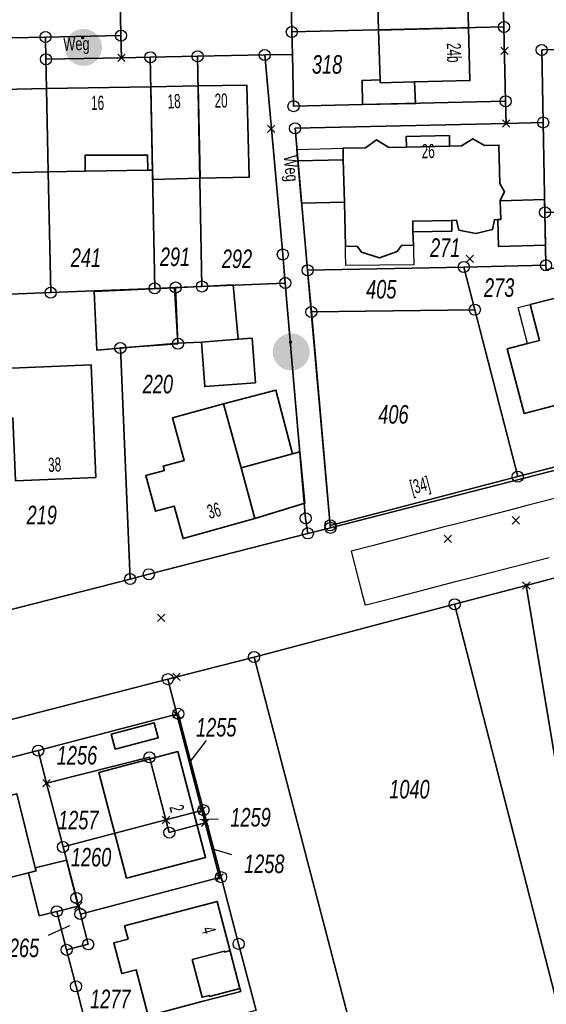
# Model space of a CAD drawing. Header units: metres. Extents: x 339653 to 341672, y 5744753 to 5747397.
# Tile 116 of 256: x 340937 to 341008, y 5745499 to 5745632. Entities that reach past the tile are written whole.
import ezdxf

# ---------------------------------------------------------------- set-up
doc = ezdxf.new("R2010")
doc.units = ezdxf.units.M
doc.header["$LTSCALE"] = 0.03
doc.header["$PDMODE"] = 3
doc.header["$PDSIZE"] = 0.5
for name, color, linetype, lineweight in [('B-Gebäude', 15, 'Continuous', 35), ('Flurstücke_Grenzpunkte', 7, 'Continuous', 25), ('Historie', 7, 'Continuous', 25), ('Lagebezeichnungen', 7, 'Continuous', 25), ('Netzpunkte', 7, 'Continuous', 25), ('Siedlung', 7, 'Continuous', 25), ('Siedlungsflächen - Bauwerke u. Einrichtungen', 7, 'Continuous', 25), ('Verkehr', 7, 'Continuous', 25)]:
    doc.layers.add(name, color=color, linetype=linetype, lineweight=lineweight)
doc.layers.add('B-Straße', color=83, linetype='Continuous')
doc.styles.add('Flurstücksnummer - K 10 700', font='ariali.ttf', dxfattribs={"width": 0.7})
doc.styles.add('Hausnummern NRW', font='arial.ttf', dxfattribs={"width": 0.595})
doc.styles.add('Sonstiger Text_ Bezeichnung - N 7 380', font='arial.ttf', dxfattribs={"width": 0.7})

# ---------------------------------------------------------------- blocks, each defined once
blk = doc.blocks.new('Fußweg')
for points in [[(0, 0.5, -1), (0, -0.5, -1)], [(-0.021, 0.312, -1), (-0.021, 0.218, -1)], [(-0.026, 0.178), (-0.008, 0.19), (0.01, 0.2), (0.022, 0.204), (0.028, 0.204), (0.038, 0.2), (0.046, 0.19), (0.168, 0.07), (0.174, 0.064), (0.178, 0.056), (0.178, -0.004), (0.176, -0.01), (0.174, -0.014), (0.172, -0.016), (0.168, -0.018), (0.16, -0.022), (0.152, -0.024), (0.142, -0.022), (0.134, -0.018), (0.13, -0.016), (0.128, -0.014), (0.126, -0.01), (0.126, -0.004), (0.126, 0.038), (0.082, 0.082), (0.064, 0.03), (0.078, -0.008), (0.092, -0.044), (0.104, -0.08), (0.118, -0.116), (0.13, -0.152), (0.142, -0.188), (0.158, -0.224), (0.172, -0.262), (0.174, -0.27), (0.174, -0.278), (0.174, -0.286), (0.172, -0.292), (0.168, -0.298), (0.164, -0.302), (0.16, -0.306), (0.154, -0.31), (0.148, -0.312), (0.14, -0.312), (0.132, -0.312), (0.126, -0.308), (0.122, -0.306), (0.116, -0.3), (0.112, -0.294), (0.106, -0.286), (0.01, -0.034), (-0.02, -0.1), (-0.05, -0.162), (-0.08, -0.226), (-0.112, -0.29), (-0.116, -0.296), (-0.122, -0.302), (-0.128, -0.308), (-0.134, -0.31), (-0.142, -0.31), (-0.148, -0.31), (-0.154, -0.308), (-0.158, -0.306), (-0.164, -0.302), (-0.17, -0.298), (-0.174, -0.292), (-0.176, -0.286), (-0.178, -0.28), (-0.178, -0.274), (-0.176, -0.264), (-0.034, 0.024), (-0.048, 0.07), (-0.124, -0.016), (-0.134, -0.022), (-0.144, -0.022), (-0.154, -0.02), (-0.16, -0.014), (-0.166, -0.006), (-0.168, 0.004), (-0.168, 0.014), (-0.16, 0.024)]]:
    blk.add_hatch(color=256).paths.add_polyline_path(points, flags=0)
blk = doc.blocks.new('Grenzpunkt mit Abmarkung (Marke)')
at = {"lineweight": -2}
blk.add_circle((0, 0), 0.499, dxfattribs=at)
blk = doc.blocks.new('Grenzpunkt. Abmarkung nach Quellenlage nicht zu spezifizieren')
at = {"lineweight": -2}
blk.add_hatch(color=256, dxfattribs=at).paths.add_polyline_path([(0, 0.165, -1), (0, -0.165, -1)], flags=0)
blk.add_point((0, 0), dxfattribs=at)

msp = doc.modelspace()

# ---------------------------------------------------------------- linework, layer by layer
at = {"layer": 'B-Gebäude'}
for points in [[(340985.26, 5745636.968), (340985.293, 5745637.324), (340990.11, 5745637.418), (340997.406, 5745637.57), (340997.569, 5745630.631), (340985.454, 5745630.342)], [(340985.68, 5745623.622), (340985.454, 5745630.342), (340997.569, 5745630.631), (340997.762, 5745623.565), (340990.319, 5745623.35), (340985.693, 5745623.239)], [(340985.693, 5745623.239), (340990.319, 5745623.35), (340990.422, 5745620.461), (340983.302, 5745620.299), (340983.249, 5745623.559), (340985.68, 5745623.622)], [(340929.299, 5745610.981), (340928.898, 5745610.973), (340928.649, 5745622.204), (340940.747, 5745622.466), (340940.975, 5745611.232), (340933.288, 5745611.067)], [(340940.975, 5745611.232), (340940.747, 5745622.466), (340954.787, 5745622.676), (340955.031, 5745611.437), (340954.367, 5745611.44), (340945.939, 5745611.303)], [(340955.031, 5745611.437), (340954.787, 5745622.676), (340961.162, 5745622.818), (340961.43, 5745610.356), (340955.062, 5745610.206)], [(340961.43, 5745610.356), (340961.162, 5745622.818), (340967.712, 5745622.922), (340968.022, 5745610.505)], [(340980.708, 5745612.842), (340980.691, 5745614.41), (340983.682, 5745614.471), (340985.167, 5745615.533), (340986.861, 5745614.532), (340989.222, 5745614.58), (340989.194, 5745615.983), (340994.996, 5745616.117), (340995.024, 5745614.698), (340996.613, 5745614.73), (340998.156, 5745615.682), (340999.731, 5745614.792), (341001.672, 5745614.841), (341001.795, 5745609.646), (341002.44, 5745608.518), (341001.845, 5745607.399), (341001.851, 5745607.339), (341001.912, 5745604.798), (341001.542, 5745604.791), (341001.061, 5745604.783), (341000.823, 5745603.454), (340998.564, 5745602.912), (340996.284, 5745603.365), (340995.976, 5745604.699), (340995.319, 5745604.689), (340995.343, 5745603.247), (340990.096, 5745603.164), (340990.145, 5745601.338), (340988.544, 5745601.311), (340987.982, 5745600.494), (340985.593, 5745599.627), (340983.174, 5745600.399), (340982.598, 5745601.207), (340980.999, 5745601.183), (340980.86, 5745607.155)], [(340989.194, 5745615.983), (340994.996, 5745616.117), (340995.024, 5745614.698), (340989.222, 5745614.58)], [(340945.939, 5745611.303), (340945.932, 5745613.463), (340954.358, 5745613.5), (340954.367, 5745611.44)], [(340980.708, 5745612.842), (340980.86, 5745607.155), (340975.083, 5745606.986), (340974.577, 5745612.727)], [(341001.851, 5745607.339), (341007.799, 5745607.52), (341007.867, 5745605.765), (341007.867, 5745605.752), (341007.96, 5745601.364), (341001.624, 5745601.175), (341001.542, 5745604.791), (341001.912, 5745604.798)], [(341007.96, 5745601.364), (341007.867, 5745605.752), (341014.723, 5745605.93), (341016.208, 5745600.096), (341009.535, 5745598.398), (341008.021, 5745598.013), (341008.01, 5745598.63)], [(340990.096, 5745603.164), (340990.055, 5745604.602), (340995.319, 5745604.689), (340995.343, 5745603.247)], [(340957.99, 5745595.589), (340958.42, 5745588.113), (340947.514, 5745587.197), (340947.167, 5745595.085)], [(340958.42, 5745588.113), (340957.99, 5745595.589), (340965.894, 5745595.98), (340966.535, 5745588.658), (340961.613, 5745588.29)], [(341017.153, 5745581.775), (341010.249, 5745579.987), (341005.062, 5745578.644), (341002.802, 5745587.371), (341005.511, 5745588.073), (341007.148, 5745588.497), (341005.889, 5745593.356), (341010.447, 5745594.537), (341012.954, 5745595.187), (341014.185, 5745590.435), (341015.112, 5745590.675), (341017.401, 5745581.839)], [(340961.613, 5745588.29), (340966.535, 5745588.658), (340968.42, 5745588.797), (340968.866, 5745582.798), (340962.059, 5745582.281)], [(340930.911, 5745577.835), (340930.619, 5745584.526), (340946.732, 5745585.216), (340947.375, 5745570.02), (340936.571, 5745569.556), (340936.2, 5745578.07)], [(340973.88, 5745573.203), (340966.947, 5745571.307), (340964.587, 5745579.934), (340971.644, 5745581.814)], [(340966.947, 5745571.307), (340968.781, 5745564.505), (340959.136, 5745561.79), (340957.912, 5745566.174), (340955.437, 5745565.485), (340954.113, 5745570.279), (340956.609, 5745570.97), (340956.447, 5745571.56), (340959.278, 5745572.331), (340957.723, 5745578.078), (340964.587, 5745579.934)], [(340968.781, 5745564.505), (340966.947, 5745571.307), (340973.88, 5745573.203), (340974.868, 5745573.47), (340975.522, 5745566.547)], [(340950.001, 5745533.42), (340949.46, 5745535.437), (340955.237, 5745536.956), (340955.778, 5745534.947)], [(340951.518, 5745515.996), (340947.777, 5745530.27), (340958.41, 5745533.076), (340962.158, 5745518.781)], [(340924.547, 5745515.75), (340924.316, 5745516.671), (340925.925, 5745517.074), (340929.547, 5745517.982), (340927.752, 5745525.142), (340936.722, 5745527.391), (340939.228, 5745517.392), (340939.329, 5745516.988), (340938.305, 5745516.731), (340933.19, 5745515.447), (340935.08, 5745507.915), (340931.34, 5745506.976), (340930.167, 5745507.659), (340926.785, 5745506.812)], [(340938.305, 5745516.731), (340939.329, 5745516.988), (340939.228, 5745517.392), (340943.422, 5745518.444), (340945.018, 5745512.253), (340942.122, 5745511.535), (340941.888, 5745511.475), (340939.758, 5745510.941)], [(340966.79, 5745501.137), (340966.894, 5745500.74), (340961.845, 5745499.412), (340954.44, 5745497.465), (340952.813, 5745503.672), (340950.88, 5745503.166), (340949.789, 5745507.291), (340951.731, 5745507.801), (340951.26, 5745509.599), (340963.73, 5745512.877), (340965.475, 5745506.184)], [(340966.79, 5745501.137), (340962.7, 5745500.069), (340962.671, 5745500.196), (340961.706, 5745499.943), (340960.367, 5745505.059), (340964.697, 5745506.187), (340964.716, 5745506.047), (340965.353, 5745506.215), (340965.369, 5745506.156), (340965.475, 5745506.184)]]:
    msp.add_lwpolyline(points, close=True, dxfattribs=at)
for points in [[(340989.194, 5745615.983), (340994.996, 5745616.117)], [(340989.194, 5745615.983), (340989.222, 5745614.58)], [(340994.996, 5745616.117), (340995.024, 5745614.698)], [(340945.939, 5745611.303), (340954.367, 5745611.44)], [(340995.319, 5745604.689), (340995.343, 5745603.247)], [(340990.096, 5745603.164), (340995.343, 5745603.247)], [(340965.475, 5745506.184), (340966.79, 5745501.137)]]:
    msp.add_lwpolyline(points, dxfattribs=at)
at = {"layer": 'B-Straße'}
msp.add_polyline3d([(341010.548, 5745567.533, 0), (341005.304, 5745566.209, 0), (341003.802, 5745565.813, 0), (340997.92, 5745564.267, 0), (340996.346, 5745563.864, 0), (340993.995, 5745563.262, 0), (340984.602, 5745560.814, 0), (340981.787, 5745560.083, 0), (340983.312, 5745554.127, 0), (340983.528, 5745553.316, 0), (340983.66, 5745552.829, 0), (340983.722, 5745552.845, 0), (340984.164, 5745552.959, 0), (340987.672, 5745553.867, 0), (340991.068, 5745554.753, 0), (340995.807, 5745555.988, 0), (340997.428, 5745556.408, 0), (341003.544, 5745557.994, 0), (341008.415, 5745559.257, 0)], dxfattribs=at)
at = {"layer": 'Flurstücke_Grenzpunkte', "color": 83}
for p, q in [((340962.249, 5745534.566), (340960.005, 5745531.649)), ((340963.84, 5745523.981), (340961.395, 5745523.868)), ((340965.688, 5745519.175), (340963.146, 5745519.91)), ((340940.988, 5745508.324), (340943.899, 5745509.609))]:
    msp.add_line(p, q, dxfattribs=at)
for points in [[(340940.601, 5745629.404), (340924.625, 5745629.093), (340924.542, 5745630.938), (340924.977, 5745644.581), (340946.838, 5745645.02), (340950.448, 5745645.091), (340950.56, 5745639.582), (340950.767, 5745629.595)], [(341002.349, 5745630.758), (340973.777, 5745630.086), (340973.551, 5745640.093), (341002.123, 5745640.775)], [(340974.009, 5745620.081), (340973.847, 5745627.061), (340973.777, 5745630.086), (341002.349, 5745630.758), (341002.577, 5745620.749), (340983.302, 5745620.299)], [(340925.129, 5745617.021), (340924.751, 5745626.085), (340924.625, 5745629.093), (340940.601, 5745629.404), (340940.667, 5745626.409), (340940.747, 5745622.466), (340940.975, 5745611.232), (340941.305, 5745594.947), (340926.116, 5745594.323), (340926.002, 5745596.302), (340925.566, 5745606.657)], [(341007.867, 5745605.765), (341007.625, 5745617.878), (341007.429, 5745627.663), (341022.412, 5745627.997), (341023.132, 5745628.013), (341032.378, 5745628.219), (341032.398, 5745628.219), (341033.498, 5745623.978), (341038.036, 5745606.491), (341014.756, 5745605.931), (341014.723, 5745605.93)], [(340941.305, 5745594.947), (340940.975, 5745611.232), (340940.747, 5745622.466), (340940.667, 5745626.409), (340950.823, 5745626.605), (340954.72, 5745626.68), (340955.31, 5745595.52)], [(340955.31, 5745595.52), (340954.72, 5745626.68), (340961.08, 5745626.807), (340961.666, 5745595.778), (340958.127, 5745595.634)], [(340972.895, 5745596.236), (340961.666, 5745595.778), (340961.08, 5745626.807), (340970.125, 5745626.984), (340972.564, 5745600.092)], [(340975.908, 5745597.966), (340974.218, 5745617.099), (341002.644, 5745617.762), (341007.625, 5745617.878), (341007.867, 5745605.765), (341007.867, 5745605.752), (341008.01, 5745598.63), (340996.938, 5745598.401)], [(341022.787, 5745574.97), (341004.207, 5745570.138), (340998.42, 5745592.637), (340996.938, 5745598.401), (341008.01, 5745598.63), (341007.867, 5745605.752), (341007.867, 5745605.765), (341014.723, 5745605.93), (341014.756, 5745605.931), (341016.266, 5745600.111)], [(340976.407, 5745592.34), (340975.908, 5745597.966), (340996.938, 5745598.401), (340998.42, 5745592.637)], [(340926.642, 5745582.198), (340926.116, 5745594.323), (340941.305, 5745594.947), (340955.31, 5745595.52), (340958.127, 5745595.634), (340958.444, 5745588.055), (340950.683, 5745587.484), (340952.004, 5745556.334), (340928.021, 5745550.208)], [(340952.004, 5745556.334), (340950.683, 5745587.484), (340958.444, 5745588.055), (340958.127, 5745595.634), (340961.666, 5745595.778), (340972.895, 5745596.236), (340975.641, 5745564.518), (340975.929, 5745562.483), (340954.523, 5745556.981)], [(340978.95, 5745563.569), (340976.407, 5745592.34), (340998.42, 5745592.637), (341004.207, 5745570.138)], [(341027.468, 5745575.669), (340978.98, 5745563.234), (340978.95, 5745563.569), (341004.207, 5745570.138), (341022.787, 5745574.97), (341036.029, 5745578.414), (341035.582, 5745577.953)], [(341038.861, 5745531.776), (341010.456, 5745524.516), (341009.673, 5745529.271), (341005.361, 5745555.479), (341030.933, 5745562.23)], [(341010.037, 5745496.966), (340995.706, 5745552.94), (341005.361, 5745555.479), (341009.673, 5745529.271), (341010.456, 5745524.516), (341038.861, 5745531.776), (341045.666, 5745505.639), (341043.032, 5745504.997)], [(340983.14, 5745490.373), (340968.694, 5745545.817), (340995.706, 5745552.94), (341010.037, 5745496.966)], [(340852.865, 5745510.818), (340825.082, 5745503.722), (340824.609, 5745508.706), (340857.984, 5745517.305), (340884.736, 5745524.198), (340887.134, 5745524.816), (340896.418, 5745527.207), (340902.655, 5745528.814), (340926.726, 5745535.016), (340957.081, 5745542.837), (340958.269, 5745538.105), (340939.617, 5745533.2), (340918.364, 5745527.722), (340903.821, 5745523.974), (340888.302, 5745519.974), (340887.5, 5745519.767)], [(340954.605, 5745532.299), (340940.75, 5745528.805), (340939.617, 5745533.2), (340958.269, 5745538.105), (340961.67, 5745525.124), (340956.829, 5745523.852)], [(340961.67, 5745525.124), (340958.269, 5745538.105), (340958.49, 5745538.162), (340961.887, 5745525.181)], [(340934.52, 5745463.617), (340928.501, 5745487.501), (340918.364, 5745527.722), (340939.617, 5745533.2), (340940.75, 5745528.805), (340942.967, 5745520.21), (340944.768, 5745513.338), (340945.018, 5745512.253), (340942.122, 5745511.535), (340943.449, 5745506.347), (340944.711, 5745501.411), (340946.889, 5745492.892), (340947.013, 5745492.409), (340938.42, 5745490.156), (340942.044, 5745476.242), (340945.025, 5745464.794)], [(340956.829, 5745523.852), (340942.967, 5745520.21), (340940.75, 5745528.805), (340954.605, 5745532.299)], [(340961.67, 5745525.124), (340962.103, 5745523.471), (340957.277, 5745522.151), (340956.829, 5745523.852)], [(340961.67, 5745525.124), (340961.887, 5745525.181), (340964.252, 5745516.146), (340964.037, 5745516.09), (340962.103, 5745523.471)], [(340945.018, 5745512.253), (340944.768, 5745513.338), (340942.967, 5745520.21), (340956.829, 5745523.852), (340957.277, 5745522.151), (340962.103, 5745523.471), (340964.037, 5745516.09), (340945.299, 5745511.17)], [(340968.749, 5745498.109), (340947.013, 5745492.409), (340946.889, 5745492.892), (340944.711, 5745501.411), (340943.449, 5745506.347), (340946.349, 5745507.094), (340945.299, 5745511.17), (340964.037, 5745516.09), (340964.252, 5745516.146), (340966.607, 5745507.15), (340968.962, 5745498.154)], [(340943.449, 5745506.347), (340942.122, 5745511.535), (340945.018, 5745512.253), (340945.299, 5745511.17), (340946.349, 5745507.094)]]:
    msp.add_lwpolyline(points, close=True, dxfattribs=at)
for points in [[(340973.551, 5745640.093), (340973.777, 5745630.086), (340973.847, 5745627.061), (340974.009, 5745620.081), (340983.302, 5745620.299), (341002.577, 5745620.749), (341002.349, 5745630.758), (341002.123, 5745640.775)], [(341022.412, 5745627.997), (341007.429, 5745627.663), (341007.625, 5745617.878), (341002.644, 5745617.762), (340974.218, 5745617.099), (340975.908, 5745597.966), (340976.407, 5745592.34), (340978.95, 5745563.569), (340978.98, 5745563.234), (340975.929, 5745562.483), (340975.641, 5745564.518), (340972.895, 5745596.236), (340972.564, 5745600.092), (340970.125, 5745626.984), (340961.08, 5745626.807), (340954.72, 5745626.68), (340950.823, 5745626.605), (340940.667, 5745626.409), (340940.601, 5745629.404), (340950.767, 5745629.595), (340950.56, 5745639.582)], [(340822.34, 5745522.991), (340873.636, 5745536.18), (340879.511, 5745537.639), (340881.277, 5745538.094), (340884.964, 5745539.045), (340892.075, 5745540.873), (340897.626, 5745542.332), (340903.093, 5745543.748), (340904.122, 5745543.99), (340908.609, 5745545.178), (340914.096, 5745546.599), (340919.563, 5745548.017), (340928.021, 5745550.208), (340952.004, 5745556.334), (340954.523, 5745556.981), (340975.929, 5745562.483), (340978.98, 5745563.234), (341027.468, 5745575.669)], [(341030.933, 5745562.23), (341005.361, 5745555.479), (340995.706, 5745552.94), (340968.694, 5745545.817), (340957.081, 5745542.837), (340926.726, 5745535.016), (340902.655, 5745528.814), (340896.418, 5745527.207), (340887.134, 5745524.816), (340884.736, 5745524.198), (340857.984, 5745517.305)], [(341005.361, 5745555.479), (341030.933, 5745562.23)], [(340995.706, 5745552.94), (341005.361, 5745555.479)], [(340968.694, 5745545.817), (340995.706, 5745552.94)], [(340968.962, 5745498.154), (340966.607, 5745507.15), (340964.252, 5745516.146), (340961.887, 5745525.181), (340958.49, 5745538.162), (340958.269, 5745538.105), (340957.081, 5745542.837), (340968.694, 5745545.817), (340983.14, 5745490.373)], [(340957.081, 5745542.837), (340968.694, 5745545.817)], [(340926.726, 5745535.016), (340957.081, 5745542.837)]]:
    msp.add_lwpolyline(points, dxfattribs=at)
at = {"layer": 'Historie', "color": 83}
msp.add_lwpolyline([(340978.95, 5745563.569), (340975.908, 5745597.966), (340996.938, 5745598.401), (341004.207, 5745570.138)], close=True, dxfattribs=at)
at = {"layer": 'Netzpunkte', "color": 83}
for p in [(341002.426, 5745627.543), (340950.823, 5745626.601), (341002.644, 5745617.754), (340971.004, 5745617.02), (340997.75, 5745599.491), (341003.933, 5745564.254), (340994.792, 5745561.741), (340956.176, 5745551.093), (340958.235, 5745543.138)]:
    msp.add_point(p, dxfattribs=at)
at = {"layer": 'Siedlung', "color": 83}
for points in [[(340973.049, 5745662.071), (340993.655, 5745662.531), (340996.716, 5745662.025), (340999.348, 5745660.325), (341001.154, 5745657.758), (341001.809, 5745654.719), (341001.877, 5745651.774), (341002.123, 5745640.775), (341002.349, 5745630.758), (341002.577, 5745620.749), (340983.302, 5745620.299), (340974.009, 5745620.081), (340973.847, 5745627.061), (340973.777, 5745630.086), (340973.551, 5745640.093), (340968.923, 5745639.994), (340968.464, 5745644.98), (340967.915, 5745650.964), (340967.354, 5745657.016), (340966.898, 5745661.935)], [(340926.116, 5745594.323), (340926.002, 5745596.302), (340925.566, 5745606.657), (340925.129, 5745617.021), (340924.751, 5745626.085), (340924.625, 5745629.093), (340940.601, 5745629.404), (340940.667, 5745626.409), (340950.823, 5745626.605), (340954.72, 5745626.68), (340961.08, 5745626.807), (340970.125, 5745626.984), (340972.564, 5745600.092), (340972.895, 5745596.236), (340961.666, 5745595.778), (340958.127, 5745595.634), (340955.31, 5745595.52), (340941.305, 5745594.947)], [(340975.908, 5745597.966), (340974.218, 5745617.099), (341002.644, 5745617.762), (341007.625, 5745617.878), (341007.429, 5745627.663), (341022.412, 5745627.997), (341023.132, 5745628.013), (341032.378, 5745628.219), (341032.398, 5745628.219), (341033.498, 5745623.978), (341038.036, 5745606.491), (341040.273, 5745597.87), (341043.358, 5745585.978), (341036.029, 5745578.414), (341022.787, 5745574.97), (341004.207, 5745570.138), (340998.42, 5745592.637), (340996.938, 5745598.401)], [(340975.908, 5745597.966), (340996.938, 5745598.401), (340998.42, 5745592.637), (340976.407, 5745592.34)], [(340926.116, 5745594.323), (340941.305, 5745594.947), (340955.31, 5745595.52), (340958.127, 5745595.634), (340958.444, 5745588.055), (340950.683, 5745587.484), (340952.004, 5745556.334), (340928.021, 5745550.208), (340926.642, 5745582.198)], [(340958.127, 5745595.634), (340961.666, 5745595.778), (340972.895, 5745596.236), (340975.641, 5745564.518), (340975.929, 5745562.483), (340954.523, 5745556.981), (340952.004, 5745556.334), (340950.683, 5745587.484), (340958.444, 5745588.055)], [(340976.407, 5745592.34), (340998.42, 5745592.637), (341004.207, 5745570.138), (340978.95, 5745563.569)], [(341010.037, 5745496.966), (340995.706, 5745552.94), (341005.361, 5745555.479), (341030.933, 5745562.23), (341056.511, 5745568.976), (341064.146, 5745537.993), (341038.861, 5745531.776), (341045.666, 5745505.639), (341043.032, 5745504.997)], [(340968.694, 5745545.817), (340995.706, 5745552.94), (341010.037, 5745496.966), (340983.14, 5745490.373)]]:
    msp.add_lwpolyline(points, close=True, dxfattribs=at)
for points in [[(340950.56, 5745639.582), (340950.767, 5745629.595), (340940.601, 5745629.404), (340924.625, 5745629.093)], [(340899.78, 5745471.862), (340887.5, 5745519.767), (340888.302, 5745519.974), (340903.821, 5745523.974), (340918.364, 5745527.722), (340939.617, 5745533.2), (340958.269, 5745538.105), (340958.49, 5745538.162), (340961.887, 5745525.181), (340964.252, 5745516.146), (340966.607, 5745507.15), (340968.962, 5745498.154)]]:
    msp.add_lwpolyline(points, dxfattribs=at)
at = {"layer": 'Siedlungsflächen - Bauwerke u. Einrichtungen', "color": 83}
for points in [[(340974.439, 5745614.23), (340980.691, 5745614.41), (340980.708, 5745612.842), (340974.577, 5745612.727)], [(340983.174, 5745600.399), (340985.593, 5745599.627), (340987.982, 5745600.494), (340988.544, 5745601.311), (340990.145, 5745601.338), (340990.165, 5745600.503), (340990.215, 5745598.716), (340981.057, 5745598.597), (340981.022, 5745600.318), (340980.999, 5745601.183), (340982.598, 5745601.207)], [(341004.252, 5745592.932), (341005.889, 5745593.356), (341007.148, 5745588.497), (341005.511, 5745588.073)]]:
    msp.add_lwpolyline(points, close=True, dxfattribs=at)
at = {"layer": 'Verkehr', "color": 83}
for points in [[(341022.412, 5745627.997), (341007.429, 5745627.663), (341007.625, 5745617.878), (341002.644, 5745617.762), (341002.577, 5745620.749), (341002.349, 5745630.758), (341002.123, 5745640.775)], [(340973.551, 5745640.093), (340973.777, 5745630.086), (340973.847, 5745627.061), (340970.125, 5745626.984), (340961.08, 5745626.807), (340954.72, 5745626.68), (340950.823, 5745626.605), (340950.767, 5745629.595), (340950.56, 5745639.582)], [(340822.34, 5745522.991), (340873.636, 5745536.18), (340879.511, 5745537.639), (340881.277, 5745538.094), (340884.964, 5745539.045), (340892.075, 5745540.873), (340897.626, 5745542.332), (340903.093, 5745543.748), (340904.122, 5745543.99), (340908.609, 5745545.178), (340914.096, 5745546.599), (340919.563, 5745548.017), (340928.021, 5745550.208), (340952.004, 5745556.334), (340954.523, 5745556.981), (340975.929, 5745562.483), (340978.98, 5745563.234), (340978.95, 5745563.569), (341004.207, 5745570.138), (341022.787, 5745574.97)], [(341030.933, 5745562.23), (341005.361, 5745555.479), (340995.706, 5745552.94), (340968.694, 5745545.817), (340957.081, 5745542.837), (340926.726, 5745535.016), (340902.655, 5745528.814), (340896.418, 5745527.207), (340887.134, 5745524.816), (340884.736, 5745524.198), (340857.984, 5745517.305)], [(340968.962, 5745498.154), (340966.607, 5745507.15), (340964.252, 5745516.146), (340961.887, 5745525.181), (340958.49, 5745538.162), (340958.269, 5745538.105), (340957.081, 5745542.837), (340968.694, 5745545.817), (340983.14, 5745490.373)]]:
    msp.add_lwpolyline(points, dxfattribs=at)
for points in [[(340940.667, 5745626.409), (340940.601, 5745629.404), (340950.767, 5745629.595), (340950.823, 5745626.605)], [(340972.564, 5745600.092), (340970.125, 5745626.984), (340973.847, 5745627.061), (340974.009, 5745620.081), (340983.302, 5745620.299), (341002.577, 5745620.749), (341002.644, 5745617.762), (340974.218, 5745617.099), (340975.908, 5745597.966), (340976.407, 5745592.34), (340978.95, 5745563.569), (340978.98, 5745563.234), (340975.929, 5745562.483), (340975.641, 5745564.518), (340972.895, 5745596.236)], [(340825.082, 5745503.722), (340824.609, 5745508.706), (340857.984, 5745517.305), (340884.736, 5745524.198), (340887.134, 5745524.816), (340896.418, 5745527.207), (340902.655, 5745528.814), (340926.726, 5745535.016), (340957.081, 5745542.837), (340958.269, 5745538.105), (340939.617, 5745533.2), (340918.364, 5745527.722), (340903.821, 5745523.974), (340888.302, 5745519.974), (340887.5, 5745519.767), (340852.865, 5745510.818)]]:
    msp.add_lwpolyline(points, close=True, dxfattribs=at)

# ---------------------------------------------------------------- block references
at = {"layer": 'Flurstücke_Grenzpunkte', "color": 83, "xscale": 1.5, "yscale": 1.5, "zscale": 1.5}
for name, p in [('Grenzpunkt mit Abmarkung (Marke)', (341002.349, 5745630.758)), ('Grenzpunkt mit Abmarkung (Marke)', (340940.601, 5745629.404)), ('Grenzpunkt mit Abmarkung (Marke)', (340950.767, 5745629.595)), ('Grenzpunkt mit Abmarkung (Marke)', (340973.777, 5745630.086)), ('Grenzpunkt mit Abmarkung (Marke)', (340954.72, 5745626.68)), ('Grenzpunkt mit Abmarkung (Marke)', (340961.08, 5745626.807)), ('Grenzpunkt mit Abmarkung (Marke)', (340970.125, 5745626.984)), ('Grenzpunkt mit Abmarkung (Marke)', (341007.429, 5745627.663)), ('Grenzpunkt mit Abmarkung (Marke)', (340940.667, 5745626.409)), ('Grenzpunkt mit Abmarkung (Marke)', (340974.009, 5745620.081)), ('Grenzpunkt mit Abmarkung (Marke)', (341002.577, 5745620.749)), ('Grenzpunkt mit Abmarkung (Marke)', (341007.625, 5745617.878)), ('Grenzpunkt mit Abmarkung (Marke)', (340974.218, 5745617.099)), ('Grenzpunkt mit Abmarkung (Marke)', (341007.867, 5745605.765)), ('Grenzpunkt mit Abmarkung (Marke)', (340972.564, 5745600.092)), ('Grenzpunkt mit Abmarkung (Marke)', (340975.908, 5745597.966)), ('Grenzpunkt mit Abmarkung (Marke)', (340996.938, 5745598.401)), ('Grenzpunkt mit Abmarkung (Marke)', (341008.01, 5745598.63)), ('Grenzpunkt mit Abmarkung (Marke)', (340972.895, 5745596.236)), ('Grenzpunkt mit Abmarkung (Marke)', (340941.305, 5745594.947)), ('Grenzpunkt mit Abmarkung (Marke)', (340955.31, 5745595.52)), ('Grenzpunkt mit Abmarkung (Marke)', (340958.127, 5745595.634)), ('Grenzpunkt mit Abmarkung (Marke)', (340961.666, 5745595.778)), ('Grenzpunkt mit Abmarkung (Marke)', (340976.407, 5745592.34)), ('Grenzpunkt mit Abmarkung (Marke)', (340998.42, 5745592.637)), ('Grenzpunkt mit Abmarkung (Marke)', (340958.444, 5745588.055)), ('Grenzpunkt mit Abmarkung (Marke)', (340950.683, 5745587.484)), ('Grenzpunkt mit Abmarkung (Marke)', (341004.207, 5745570.138)), ('Grenzpunkt mit Abmarkung (Marke)', (340975.641, 5745564.518)), ('Grenzpunkt mit Abmarkung (Marke)', (340978.95, 5745563.569)), ('Grenzpunkt mit Abmarkung (Marke)', (340978.98, 5745563.234)), ('Grenzpunkt mit Abmarkung (Marke)', (340975.929, 5745562.483)), ('Grenzpunkt mit Abmarkung (Marke)', (340952.004, 5745556.334)), ('Grenzpunkt mit Abmarkung (Marke)', (340954.523, 5745556.981)), ('Grenzpunkt. Abmarkung nach Quellenlage nicht zu spezifizieren', (341005.361, 5745555.479)), ('Grenzpunkt mit Abmarkung (Marke)', (340995.706, 5745552.94)), ('Grenzpunkt mit Abmarkung (Marke)', (340968.694, 5745545.817)), ('Grenzpunkt mit Abmarkung (Marke)', (340957.081, 5745542.837)), ('Grenzpunkt mit Abmarkung (Marke)', (340958.49, 5745538.162)), ('Grenzpunkt. Abmarkung nach Quellenlage nicht zu spezifizieren', (340958.269, 5745538.105)), ('Grenzpunkt mit Abmarkung (Marke)', (340939.617, 5745533.2)), ('Grenzpunkt mit Abmarkung (Marke)', (340954.605, 5745532.299)), ('Grenzpunkt. Abmarkung nach Quellenlage nicht zu spezifizieren', (340940.75, 5745528.805)), ('Grenzpunkt mit Abmarkung (Marke)', (340961.887, 5745525.181)), ('Grenzpunkt. Abmarkung nach Quellenlage nicht zu spezifizieren', (340961.67, 5745525.124)), ('Grenzpunkt. Abmarkung nach Quellenlage nicht zu spezifizieren', (340956.829, 5745523.852)), ('Grenzpunkt. Abmarkung nach Quellenlage nicht zu spezifizieren', (340962.103, 5745523.471)), ('Grenzpunkt mit Abmarkung (Marke)', (340957.277, 5745522.151)), ('Grenzpunkt mit Abmarkung (Marke)', (340942.967, 5745520.21)), ('Grenzpunkt mit Abmarkung (Marke)', (340964.252, 5745516.146)), ('Grenzpunkt. Abmarkung nach Quellenlage nicht zu spezifizieren', (340964.037, 5745516.09)), ('Grenzpunkt mit Abmarkung (Marke)', (340944.768, 5745513.338)), ('Grenzpunkt mit Abmarkung (Marke)', (340942.122, 5745511.535)), ('Grenzpunkt. Abmarkung nach Quellenlage nicht zu spezifizieren', (340945.018, 5745512.253)), ('Grenzpunkt mit Abmarkung (Marke)', (340945.299, 5745511.17)), ('Grenzpunkt mit Abmarkung (Marke)', (340946.349, 5745507.094)), ('Grenzpunkt mit Abmarkung (Marke)', (340966.607, 5745507.15)), ('Grenzpunkt mit Abmarkung (Marke)', (340943.449, 5745506.347)), ('Grenzpunkt mit Abmarkung (Marke)', (340944.711, 5745501.411))]:
    msp.add_blockref(name, p, dxfattribs=at)
at = {"layer": 'Verkehr', "color": 83, "xscale": 5, "yscale": 5, "zscale": 5}
for p in [(340945.713, 5745628.003), (340973.7, 5745586.949)]:
    msp.add_blockref('Fußweg', p, dxfattribs=at)

# ---------------------------------------------------------------- texts
at = {"layer": 'Flurstücke_Grenzpunkte', "color": 83, "char_height": 2.5, "line_spacing_factor": 0.69, "style": 'Flurstücksnummer - K 10 700'}
for s, insert, attachment_point in [('318', (340978.522, 5745624.429), 8), ('271', (340994.44, 5745599.769), 8), ('241', (340946.046, 5745598.408), 8), ('291', (340958.047, 5745598.491), 8), ('292', (340966.392, 5745598.23), 8), ('405', (340985.824, 5745595.384), 5), ('273', (341001.705, 5745594.338), 8), ('220', (340955.737, 5745581.329), 8), ('406', (340987.458, 5745578.519), 5), ('219', (340940.097, 5745563.683), 8), ('1255', (340963.596, 5745535.066), 8), ('1256', (340944.841, 5745531.29), 8), ('1040', (340989.621, 5745526.718), 8), ('1257', (340945.02, 5745522.557), 8), ('1259', (340968.22, 5745522.933), 8), ('1260', (340946.74, 5745517.55), 8), ('1258', (340970.068, 5745516.659), 8), ('1265', (340937.024, 5745505.324), 8), ('1277', (340949.331, 5745498.479), 8)]:
    msp.add_mtext(s, dxfattribs=dict(at, insert=insert, attachment_point=attachment_point))
at = {"layer": 'Lagebezeichnungen', "color": 83, "char_height": 1.9, "line_spacing_factor": 0.69, "style": 'Hausnummern NRW'}
for s, insert, attachment_point, rotation in [('24b', (340994.649, 5745627.273), 8, 271.25098), ('16', (340947.626, 5745619.56), 8, 0.351), ('18', (340957.971, 5745619.772), 8, 2.94297), ('20', (340964.262, 5745619.861), 8, 0.64803), ('26', (340992.165, 5745613.05), 8, 1.16513), ('38', (340941.873, 5745570.776), 8, 2.54701), ('[34]', (340991.1, 5745568.692), 5, 14.57885), ('36', (340963.548, 5745564.624), 8, 15.34497), ('2', (340957.383, 5745525.167), 8, 284.71499), ('4', (340961.699, 5745508.774), 8, 284.62502)]:
    msp.add_mtext(s, dxfattribs=dict(at, insert=insert, attachment_point=attachment_point, rotation=rotation))
at = {"layer": 'Verkehr', "color": 83, "char_height": 1.75, "attachment_point": 8, "line_spacing_factor": 0.69, "style": 'Sonstiger Text_ Bezeichnung - N 7 380'}
for insert, rotation in [((340944.796, 5745627.087), 1.14301), ((340972.31, 5745611.554), 275.24697)]:
    msp.add_mtext('Weg', dxfattribs=dict(at, insert=insert, rotation=rotation))

doc.saveas('drawing.dxf')
